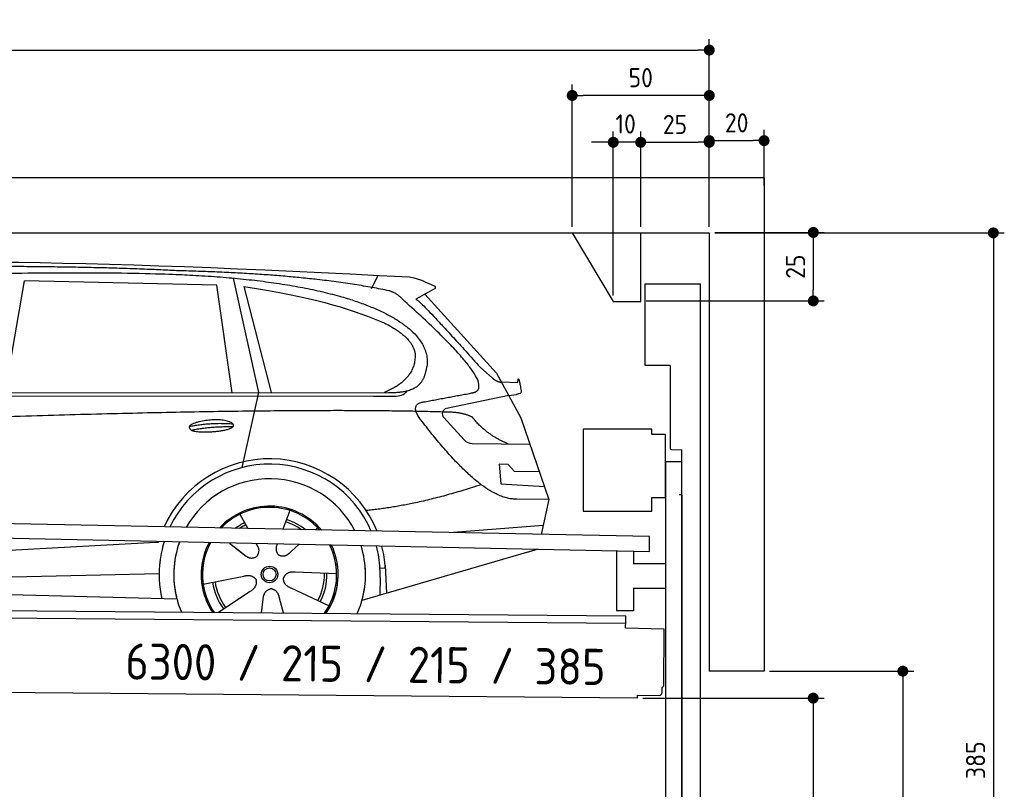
# Model space of a CAD drawing. Header units: millimetres. Extents: x -411 to 6777, y 0 to 6978.
# Tile 6 of 6: x 3183 to 6777, y 4169 to 6978. Entities that reach past the tile are written whole.
import ezdxf

# ---------------------------------------------------------------- set-up
doc = ezdxf.new("R2010")
doc.units = ezdxf.units.MM
doc.layers.add('4', color=3, linetype='Continuous')
for name, color, linetype, lineweight in [('car', 10, 'Continuous', 25), ('Freiraum', 7, 'Continuous', 25), ('Gebäude', 7, 'Continuous', 25), ('Logo', 7, 'Continuous', 25), ('Plattform', 7, 'Continuous', 25), ('Ständer vorne', 7, 'Continuous', 25), ('Tor', 200, 'Continuous', 25)]:
    doc.layers.add(name, color=color, linetype=linetype, lineweight=lineweight)
doc.styles.get("Standard").update_dxf_attribs({"font": 'ISOCP.SHX'})
doc.dimstyles.new('GEN-ISO', dxfattribs={"dimscale": 20, "dimtxt": 3.5, "dimasz": 2, "dimexe": 2, "dimexo": 1, "dimgap": 1.5, "dimtad": 1, "dimdec": 1, "dimlfac": 0.1, "dimdsep": 46, "dimtxsty": 'STANDARD', "dimblk": 'PUNKT', "dimcen": 2, "dimclrd": 256, "dimclre": 256, "dimclrt": 2, "dimadec": 0, "dimazin": 0, "dimtp": 0.1, "dimtm": 0.1, "dimtfac": 0.71, "dimtdec": 1, "dimtmove": 2, "dimatfit": 3, "dimldrblk": 'PUNKT', "dimfxl": 2, "dimtolj": 1, "dimarcsym": 0})

# ---------------------------------------------------------------- blocks, each defined once
blk = doc.blocks.new('PUNKT')
at = {"layer": '4', "color": 0, "linetype": 'ByBlock'}
blk.add_line((-0.5, 0), (-1, 0), dxfattribs=at)
at = {"layer": '4', "color": 0, "linetype": 'ByBlock', "const_width": 0.5}
blk.add_lwpolyline([(-0.25, 0, 1), (0.25, 0, 1)], format="xyb", close=True, dxfattribs=at)
blk = doc.blocks.new('*D68')
at = {"layer": '4', "lineweight": -2, "transparency": 16777216}
for p, q in [((5720, 6200), (6776.9, 6200)), ((6736.9, 6160), (6736.9, 2390)), ((6295.4, 2350), (6776.9, 2350))]:
    blk.add_line(p, q, dxfattribs=at)
at = {"layer": 'Defpoints', "color": 0, "transparency": 16777216}
for p in [(5700, 6200), (6275.4, 2350), (6736.9, 2350)]:
    blk.add_point(p, dxfattribs=at)
at = {"layer": '4', "lineweight": -2, "transparency": 16777216, "xscale": 40, "yscale": 40, "zscale": 40}
for p, rotation in [((6736.9, 6200), 90), ((6736.9, 2350), 270)]:
    blk.add_blockref('PUNKT', p, dxfattribs=dict(at, rotation=rotation))
at = {"layer": '4', "color": 2, "transparency": 16777216, "insert": (6671.9, 4275), "char_height": 70, "attachment_point": 5, "rotation": 90}
blk.add_mtext('385', dxfattribs=at)
blk = doc.blocks.new('*D70')
at = {"layer": '4', "lineweight": -2, "transparency": 16777216}
for p, q in [((5920, 4600), (6446.5, 4600)), ((6406.5, 4560), (6406.5, 2390)), ((6295.4, 2350), (6446.5, 2350))]:
    blk.add_line(p, q, dxfattribs=at)
at = {"layer": 'Defpoints', "color": 0, "transparency": 16777216}
for p in [(5900, 4600), (6275.4, 2350), (6406.5, 2350)]:
    blk.add_point(p, dxfattribs=at)
at = {"layer": '4', "lineweight": -2, "transparency": 16777216, "xscale": 40, "yscale": 40, "zscale": 40}
for p, rotation in [((6406.5, 4600), 90), ((6406.5, 2350), 270)]:
    blk.add_blockref('PUNKT', p, dxfattribs=dict(at, rotation=rotation))
at = {"layer": '4', "color": 2, "transparency": 16777216, "insert": (6341.5, 3475), "char_height": 70, "attachment_point": 5, "rotation": 90}
blk.add_mtext('H2', dxfattribs=at)
blk = doc.blocks.new('*D71')
at = {"layer": '4', "lineweight": -2, "transparency": 16777216}
for p, q in [((200, 6222.6), (200, 6907.5)), ((5700, 6372.6), (5700, 6907.5)), ((240, 6867.5), (5660, 6867.5))]:
    blk.add_line(p, q, dxfattribs=at)
at = {"layer": 'Defpoints', "color": 0, "transparency": 16777216}
for p in [(5700, 6867.5), (5700, 6352.6), (200, 6202.6)]:
    blk.add_point(p, dxfattribs=at)
at = {"layer": '4', "lineweight": -2, "transparency": 16777216, "xscale": 40, "yscale": 40, "zscale": 40, "rotation": 180}
blk.add_blockref('PUNKT', (200, 6867.5), dxfattribs=at)
at = {"layer": '4', "lineweight": -2, "transparency": 16777216, "xscale": 40, "yscale": 40, "zscale": 40}
blk.add_blockref('PUNKT', (5700, 6867.5), dxfattribs=at)
at = {"layer": '4', "color": 2, "transparency": 16777216, "insert": (2950, 6932.5), "char_height": 70, "attachment_point": 5}
blk.add_mtext('550', dxfattribs=at)
blk = doc.blocks.new('*D72')
at = {"layer": '4', "lineweight": -2, "transparency": 16777216}
for p, q in [((5457.5, 4501.7), (6119.3, 4501.7)), ((6079.3, 4461.7), (6079.3, 2391.7)), ((6099.3, 2351.7), (6119.3, 2351.7))]:
    blk.add_line(p, q, dxfattribs=at)
at = {"layer": 'Defpoints', "color": 0, "transparency": 16777216}
for p in [(5437.5, 4501.7), (6079.3, 2351.7), (6079.3, 2351.7)]:
    blk.add_point(p, dxfattribs=at)
at = {"layer": '4', "lineweight": -2, "transparency": 16777216, "xscale": 40, "yscale": 40, "zscale": 40}
for p, rotation in [((6079.3, 4501.7), 90), ((6079.3, 2351.7), 270)]:
    blk.add_blockref('PUNKT', p, dxfattribs=dict(at, rotation=rotation))
at = {"layer": '4', "color": 2, "transparency": 16777216, "insert": (6004.7, 3260.9), "char_height": 70, "attachment_point": 5, "rotation": 90}
blk.add_mtext('215', dxfattribs=at)
blk = doc.blocks.new('*D73')
at = {"layer": '4', "lineweight": -2, "transparency": 16777216}
for p, q in [((5449.6, 6221.7), (5449.6, 6570.8)), ((5700, 6221.7), (5700, 6570.8)), ((5489.6, 6530.8), (5660, 6530.8))]:
    blk.add_line(p, q, dxfattribs=at)
at = {"layer": 'Defpoints', "color": 0, "transparency": 16777216}
for p in [(5700, 6530.8), (5449.6, 6201.7), (5700, 6201.7)]:
    blk.add_point(p, dxfattribs=at)
at = {"layer": '4', "lineweight": -2, "transparency": 16777216, "xscale": 40, "yscale": 40, "zscale": 40, "rotation": 180}
blk.add_blockref('PUNKT', (5449.6, 6530.8), dxfattribs=at)
at = {"layer": '4', "lineweight": -2, "transparency": 16777216, "xscale": 40, "yscale": 40, "zscale": 40}
blk.add_blockref('PUNKT', (5700, 6530.8), dxfattribs=at)
at = {"layer": '4', "color": 2, "transparency": 16777216, "insert": (5574.8, 6595.8), "char_height": 70, "attachment_point": 5}
blk.add_mtext('25', dxfattribs=at)
blk = doc.blocks.new('*D74')
at = {"layer": '4', "lineweight": -2, "transparency": 16777216}
for p, q in [((5199.6, 6221.7), (5199.6, 6741.8)), ((5700, 6221.7), (5700, 6741.8)), ((5660, 6701.8), (5239.6, 6701.8))]:
    blk.add_line(p, q, dxfattribs=at)
at = {"layer": 'Defpoints', "color": 0, "transparency": 16777216}
for p in [(5199.6, 6701.8), (5199.6, 6201.7), (5700, 6201.7)]:
    blk.add_point(p, dxfattribs=at)
at = {"layer": '4', "lineweight": -2, "transparency": 16777216, "xscale": 40, "yscale": 40, "zscale": 40, "rotation": 180}
blk.add_blockref('PUNKT', (5199.6, 6701.8), dxfattribs=at)
at = {"layer": '4', "lineweight": -2, "transparency": 16777216, "xscale": 40, "yscale": 40, "zscale": 40}
blk.add_blockref('PUNKT', (5700, 6701.8), dxfattribs=at)
at = {"layer": '4', "color": 2, "transparency": 16777216, "insert": (5449.8, 6766.8), "char_height": 70, "attachment_point": 5}
blk.add_mtext('50', dxfattribs=at)
blk = doc.blocks.new('*D75')
at = {"layer": '4', "lineweight": -2, "transparency": 16777216}
for p, q in [((5720, 6201.7), (6119.6, 6201.7)), ((6079.6, 6161.7), (6079.6, 5991.7)), ((5469.6, 5951.7), (6119.6, 5951.7))]:
    blk.add_line(p, q, dxfattribs=at)
at = {"layer": 'Defpoints', "color": 0, "transparency": 16777216}
for p in [(5700, 6201.7), (5449.6, 5951.7), (6079.6, 5951.7)]:
    blk.add_point(p, dxfattribs=at)
at = {"layer": '4', "lineweight": -2, "transparency": 16777216, "xscale": 40, "yscale": 40, "zscale": 40}
for p, rotation in [((6079.6, 6201.7), 90), ((6079.6, 5951.7), 270)]:
    blk.add_blockref('PUNKT', p, dxfattribs=dict(at, rotation=rotation))
at = {"layer": '4', "color": 2, "transparency": 16777216, "insert": (6014.6, 6076.7), "char_height": 70, "attachment_point": 5, "rotation": 90}
blk.add_mtext('25', dxfattribs=at)
blk = doc.blocks.new('*D76')
at = {"layer": '4', "lineweight": -2, "transparency": 16777216}
for p, q in [((5349.6, 5971.7), (5349.6, 6570.8)), ((5449.6, 6221.7), (5449.6, 6570.8)), ((5309.6, 6530.8), (5269.6, 6530.8)), ((5449.6, 6530.8), (5349.6, 6530.8)), ((5489.6, 6530.8), (5529.6, 6530.8))]:
    blk.add_line(p, q, dxfattribs=at)
at = {"layer": 'Defpoints', "color": 0, "transparency": 16777216}
for p in [(5349.6, 6530.8), (5449.6, 6201.7), (5349.6, 5951.7)]:
    blk.add_point(p, dxfattribs=at)
at = {"layer": '4', "lineweight": -2, "transparency": 16777216, "xscale": 40, "yscale": 40, "zscale": 40}
blk.add_blockref('PUNKT', (5349.6, 6530.8), dxfattribs=at)
at = {"layer": '4', "lineweight": -2, "transparency": 16777216, "xscale": 40, "yscale": 40, "zscale": 40, "rotation": 180}
blk.add_blockref('PUNKT', (5449.6, 6530.8), dxfattribs=at)
at = {"layer": '4', "color": 2, "transparency": 16777216, "insert": (5394.7, 6597.8), "char_height": 70, "attachment_point": 5}
blk.add_mtext('10', dxfattribs=at)
blk = doc.blocks.new('Car')
at = {"layer": 'car'}
for p, q in [((4412.3, 6038.3), (4436.1, 6085.9)), ((3078.1, 5644.8), (3145.2, 6054.6)), ((3846.9, 6044.7), (3145.2, 6054.6)), ((3906.4, 5652.8), (3846.9, 6044.7)), ((3907, 6071.1), (4003.6, 5653.7)), ((3946.5, 6040.5), (4049.6, 5654.2)), ((4643.8, 6039.8), (4573.7, 6000.6)), ((4606.9, 6019.2), (4871.3, 5733.2)), ((4811, 5754.3), (4856.6, 5714.5)), ((4871.3, 5733.2), (4961.9, 5571.1)), ((4889.2, 5701.2), (4949.4, 5699.2)), ((1779.3, 5623.3), (4422.6, 5644.3)), ((1826.2, 5632.7), (4478, 5658.3)), ((4003.6, 5653.7), (3945.2, 5379.5)), ((4422.6, 5644.3), (4505.5, 5645.8)), ((4916.6, 5652.2), (4690.2, 5602.2)), ((4916.6, 5652.2), (4944.3, 5656.2)), ((4961.9, 5571.1), (5066.3, 5273.4)), ((4679.8, 5569.1), (4754.9, 5487.9)), ((4784.1, 5475.1), (4995.9, 5474.3)), ((4916.6, 5400.2), (4884, 5400.2)), ((4884, 5400.2), (4890.8, 5328.7)), ((4940.4, 5374.4), (4916.6, 5400.2)), ((5030.9, 5374.4), (4940.4, 5374.4)), ((4890.8, 5328.7), (5049.9, 5320.2)), ((5066.3, 5273.4), (4949.4, 5273.9)), ((5066.3, 5273.4), (5039.7, 5145.5)), ((4121.3, 5224.6), (4096.4, 5155.7)), ((3939.2, 5209.2), (3968.7, 5157.1)), ((4703.7, 5149.1), (5046.8, 5180)), ((3967.4, 5159.4), (3968.7, 5157.1)), ((4223.4, 5162.9), (4215.7, 5154.4)), ((3610.6, 5102.8), (3643.1, 5104.9)), ((1741.6, 4983.6), (3610.6, 5102.8)), ((3902.4, 5103.3), (3954, 5063.2)), ((3916.9, 5092.3), (3963.4, 5056.1)), ((3999.7, 5102.1), (4005.9, 5091.2)), ((4076.8, 5101.2), (4073.1, 5090.9)), ((4155.6, 5100.3), (4128.9, 5076.3)), ((5023.7, 5090.1), (4387.7, 4898.7)), ((5028.4, 5091.5), (4984.7, 5078.3)), ((4294.4, 4994.4), (4143, 4999.3)), ((4471.6, 5016.8), (4452.4, 5015.6)), ((4470.9, 5028.8), (4477.5, 4925.7)), ((1761.4, 4931.7), (3646.8, 4990.3)), ((3807.2, 4953.2), (3955.6, 4983.5)), ((4453.2, 4983.1), (4452.1, 4918.1)), ((1662.9, 4933.3), (3711.9, 4898.7)), ((3864.4, 4850.6), (3978.9, 4928.2)), ((4267.2, 4878.2), (4129.3, 4940.9)), ((4021.5, 4850.7), (4027, 4899.1)), ((4102.2, 4850.7), (4086.8, 4904.1))]:
    blk.add_line(p, q, dxfattribs=at)
for radius in [30.1, 23.6]:
    blk.add_circle((4049.4, 4990.4), radius, dxfattribs=at)
for centre, radius, start, end in [((4694.5, 5582.7), 20, 102.4358, 222.7473), ((4784.3, 5515.1), 40, 222.7473, 269.7861), ((4049.8, 4989.9), 422.7, 22.5487, 156.2143), ((4049.8, 4989.9), 403.4, 23.7263, 155.0367), ((4049.8, 4989.9), 350, 27.7494, 151.0136), ((4049.8, 4989.9), 250, 41.078, 137.685), ((4049.4, 4990.4), 245, 41.9641, 136.7989), ((4049.4, 4990.4), 209.6, 116.262, 127.1225), ((4049.4, 4990.4), 200.6, 55.0934, 73.5463), ((4049.4, 4990.4), 209.6, 51.6404, 73.3995), ((4049.4, 4990.4), 200.6, 116.1152, 123.6695), ((4049.8, 4989.9), 422.7, 164.0109, 164.2126), ((4049.8, 4989.9), 403.4, 163.2593, 179.9464), ((4049.8, 4989.9), 350, 160.7243, 195.1055), ((4049.8, 4989.9), 250, 152.8016, 213.8648), ((4049.4, 4990.4), 245, 152.3519, 188.7348), ((4049.8, 4989.9), 250, 326.1848, 25.8498), ((4049.8, 4989.9), 250, 326.1848, 25.8498), ((4049.4, 4990.4), 245, 0.9266, 26.2995), ((4049.8, 4989.9), 350, 344.8945, 17.9271), ((4049.8, 4989.9), 403.4, 3.6504, 15.3921), ((4049.8, 4989.9), 422.7, 3.6504, 14.6404), ((4049.8, 4989.9), 403.4, 173.0827, 193.1146), ((4049.8, 4989.9), 350, 172.1254, 203.4635), ((4049.8, 4989.9), 250, 169.2195, 213.8648), ((4049.4, 4990.4), 245, 169.1336, 214.8006), ((4049.4, 4990.4), 200.6, 332.1152, 1.5463), ((4049.4, 4990.4), 209.6, 332.262, 1.3995), ((4049.4, 4990.4), 245, 325.2489, 9.5178), ((4049.8, 4989.9), 250, 326.1848, 9.4319), ((4049.8, 4989.9), 350, 336.586, 6.526), ((4049.8, 4989.9), 403.4, 359.0315, 5.5686), ((4049.8, 4989.9), 422.7, 3.6504, 3.7403), ((4049.4, 4990.4), 209.6, 188.262, 217.3995), ((4049.4, 4990.4), 200.6, 188.1152, 217.5463)]:
    blk.add_arc(centre, radius, start, end, dxfattribs=at)
for points, degree in [([(2205.1, 6074.5), (2492.1, 6138.8), (3377.2, 6133.6), (4549.7, 6081.1)], 3), ([(3699.8, 6096), (3351.4, 6112.2), (2735.6, 6101.8)], 2), ([(4475.4, 6030), (4174.2, 6089.9), (3699.8, 6096)], 2), ([(4549.7, 6081.1), (4596.6, 6072.1), (4605.5, 6063.9), (4643, 6048.3)], 3), ([(3946.5, 6040.5), (4200.9, 6003.9), (4314.4, 5969.2), (4447.7, 5917.8)], 3), ([(4643.8, 6039.8), (4645.4, 6041.4), (4646.1, 6044.5), (4645.5, 6047.3), (4643, 6048.3)], 4), ([(4525.1, 5999.6), (4507, 6021.3), (4475.4, 6030)], 2), ([(4789.9, 5661.7), (4879.1, 5690.5), (4525.1, 5999.6)], 2), ([(4573.7, 6000.6), (4581.5, 6005), (4811, 5754.3)], 2), ([(4447.7, 5917.8), (4562.3, 5866.8), (4573.1, 5801.8)], 2), ([(4573.1, 5801.8), (4578.7, 5707.3), (4461.4, 5658.2)], 2), ([(4478, 5658.3), (4528.1, 5658.8), (4601.1, 5664.1), (4608.8, 5711), (4617.1, 5754.3)], 4), ([(4856.6, 5714.5), (4864.9, 5707.2), (4878.2, 5699.7), (4887.3, 5699.7), (4889.2, 5701.2)], 4), ([(4576.7, 5678.9), (4576.7, 5678.9), (4576.8, 5679), (4576.9, 5679)], 3), ([(4949.4, 5699.2), (4950.6, 5738.1), (4962, 5663.9)], 2), ([(4505.5, 5645.8), (4524.7, 5646.6), (4539.5, 5655.7), (4546.7, 5666)], 3), ([(4962, 5663.9), (4962.2, 5660.2), (4956.7, 5658.4), (4944.3, 5656.2)], 3), ([(4595.8, 5560.9), (4551.4, 5619.2), (4611.3, 5626.4)], 2), ([(4697.3, 5588.6), (3820.7, 5609), (1388.7, 5474.6)], 2), ([(4785.2, 5571.1), (4747.8, 5589.1), (4697.3, 5588.6)], 2), ([(4916.6, 5474.6), (4831, 5509.7), (4785.2, 5571.1)], 2), ([(3751.9, 5527.9), (3827.3, 5544.8), (3910.9, 5539)], 2), ([(4949.4, 5273.9), (4823.7, 5265.6), (4595.8, 5560.9)], 2), ([(3759.1, 5515.1), (3833.1, 5529.7), (3911, 5528.9)], 2), ([(4817.5, 5325.2), (4592.8, 5247.8), (4400, 5226.6)], 2), ([(3954.3, 5063.2), (3977.8, 5041.5), (4001, 5055)], 2), ([(4143, 4999.3), (4111.3, 5003.1), (4100.5, 4978.5)], 2), ([(3955.6, 4983.5), (3986.3, 4992.5), (4001, 4970.1)], 2), ([(3978.9, 4928.2), (4006.8, 4943.8), (4001, 4970.1)], 2), ([(4129.3, 4940.9), (4099.2, 4951.6), (4100.5, 4978.5)], 2), ([(4027, 4899.1), (4027.9, 4931), (4053.8, 4938.2)], 2), ([(4086.8, 4904.1), (4080.5, 4935.5), (4053.8, 4938.2)], 2)]:
    blk.add_open_spline(points, degree=degree, dxfattribs=at)
for points, degree, knots in [([(2374.8, 6062.4), (2401.3, 6064.7), (2540.7, 6067.8), (3561.9, 6097.3), (4182.2, 6096.5), (4639.2, 5928.1), (4617.1, 5754.3)], 4, [0.0821318, 0.0821318, 0.0821318, 0.0821318, 0.0821318, 0.258851, 0.508851, 1, 1, 1, 1, 1]), ([(4611.3, 5626.4), (4778, 5659), (4780.8, 5659.6), (4789.1, 5661.5), (4789.9, 5661.7)], 1, [0.1611508, 0.1611508, 1, 1.0196119, 1.078724, 1.0847856, 1.0847856]), ([(3759.1, 5515.1), (3735.5, 5531.4), (3780.9, 5547.2), (3863.6, 5567.3), (3956.6, 5534.3), (3894.6, 5510.5), (3785.5, 5503.3), (3764, 5512.1), (3759.1, 5515.1)], 5, [0, 0, 0, 0, 0, 0, 0.300106, 0.500106, 0.700106, 1, 1, 1, 1, 1, 1]), ([(4005.9, 5091.2), (4007.6, 5087.1), (4008.6, 5083.1), (4008.9, 5079.3), (4009.7, 5070.7), (4007, 5062.6), (4001, 5055)], 3, [0.2167758, 0.2167758, 0.2167758, 0.2167758, 0.4600873, 0.4600873, 0.4600873, 1, 1, 1, 1]), ([(4073.1, 5090.9), (4072.6, 5087.8), (4072.4, 5084.7), (4072.4, 5081.8), (4072.8, 5079), (4073.6, 5073.2), (4075.7, 5067.9), (4079.3, 5063.4), (4084.2, 5060.4)], 4, [0.3191838, 0.3191838, 0.3191838, 0.3191838, 0.3191838, 0.5438253, 0.5438253, 0.5438253, 0.5438253, 1, 1, 1, 1, 1]), ([(4128.9, 5076.3), (4128.9, 5076.3), (4128.9, 5076.3), (4128.9, 5076.3), (4128.9, 5076.3), (4119.9, 5066.4), (4109.3, 5056.4), (4095, 5053.9), (4084.2, 5060.4)], 4, [-0.000003, -0.000003, -0.000003, -0.000003, -0.000003, 0, 0, 0, 0, 1, 1, 1, 1, 1])]:
    blk.add_open_spline(points, degree=degree, knots=knots, dxfattribs=at)
blk = doc.blocks.new('*D82')
at = {"layer": '4', "lineweight": -2, "transparency": 16777216}
for p, q in [((5700, 6221.7), (5700, 6576.8)), ((5900, 6372.5), (5900, 6576.8)), ((5740, 6536.8), (5860, 6536.8))]:
    blk.add_line(p, q, dxfattribs=at)
at = {"layer": 'Defpoints', "color": 0, "transparency": 16777216}
for p in [(5900, 6536.8), (5900, 6352.5), (5700, 6201.7)]:
    blk.add_point(p, dxfattribs=at)
at = {"layer": '4', "lineweight": -2, "transparency": 16777216, "xscale": 40, "yscale": 40, "zscale": 40, "rotation": 180}
blk.add_blockref('PUNKT', (5700, 6536.8), dxfattribs=at)
at = {"layer": '4', "lineweight": -2, "transparency": 16777216, "xscale": 40, "yscale": 40, "zscale": 40}
blk.add_blockref('PUNKT', (5900, 6536.8), dxfattribs=at)
at = {"layer": '4', "color": 2, "transparency": 16777216, "insert": (5800, 6601.8), "char_height": 70, "attachment_point": 5}
blk.add_mtext('20', dxfattribs=at)
blk = doc.blocks.new('Plattform OG 6200 550')
at = {"layer": 'Plattform'}
for p, q in [((5482.3, 5091.3), (348.5, 5193.7)), ((5481.2, 5035.3), (347.5, 5142.7)), ((5481.2, 5035.3), (5482.3, 5091.2)), ((5361.5, 5037.8), (5361.5, 4820)), ((5423.5, 5036.4), (5423.5, 4992.5)), ((5539.9, 4992.5), (5423.5, 4992.5)), ((5423.5, 4902.5), (5423.5, 4820)), ((5423.5, 4902.5), (5539.9, 4902.5)), ((440.2, 4845.3), (5395, 4802)), ((446, 4818.2), (5394.8, 4775)), ((5423.5, 4820), (5361.5, 4820)), ((5394.7, 4757.9), (5394.9, 4781.9)), ((5394.9, 4781.9), (5395, 4796.9)), ((5395, 4796.9), (5395, 4802)), ((5394.7, 4757.9), (5534.1, 4754.7)), ((5534.1, 4754.7), (5532.3, 4545.7)), ((5437.5, 4501.7), (372.6, 4545.9)), ((5527.6, 4521.7), (5527.8, 4539.9)), ((5437.5, 4501.7), (5437.5, 4512.5)), ((5437.5, 4512.5), (5517.5, 4511.8))]:
    blk.add_line(p, q, dxfattribs=at)
for centre, radius, start, end in [((5526.2, 4545.8), 6.08, 284.5689, 358.9086), ((5517.6, 4521.8), 10, 269.5, 359.5)]:
    blk.add_arc(centre, radius, start, end, dxfattribs=at)
blk = doc.blocks.new('Ständer vorne ab 340')
at = {"layer": 'Ständer vorne'}
for p, q in [((5240, 5483.7), (5240, 5183.7)), ((5490, 5483.7), (5240, 5483.7)), ((5490, 5463.7), (5490, 5483.7)), ((5540, 5463.7), (5490, 5463.7)), ((5540, 5233.7), (5540, 5463.7)), ((5540.2, 5363.7), (5539.8, 5363.7)), ((5540, 5363.7), (5540, 2351.7)), ((5600, 5363.7), (5540, 5363.7)), ((5600, 2350.3), (5600, 5363.7)), ((5490, 5183.7), (5490, 5233.7)), ((5490, 5233.7), (5540, 5233.7)), ((5240, 5183.7), (5490, 5183.7)), ((5540, 5079.1), (5540, 5080.1)), ((5511.2, 2346.7), (5511.2, 2338.7)), ((5595.1, 2346.7), (5511.2, 2346.7)), ((5511.2, 2338.7), (5600, 2338.7)), ((5600, 2338.7), (5600, 2341.7))]:
    blk.add_line(p, q, dxfattribs=at)
blk = doc.blocks.new('Tor ab 370 Gebäude')
at = {"layer": 'Tor'}
for p, q in [((5465.6, 5716.2), (5465.6, 6014.7)), ((5465.6, 6014.7), (5668, 6014.7)), ((5668, 2338.7), (5668, 6014.7)), ((5557, 5716.2), (5465.6, 5716.2)), ((5557, 5716.2), (5557, 5414.7)), ((5562, 5408.8), (5600, 5408.7)), ((5600, 5243.7), (5600, 5408.7)), ((5600, 5243.7), (5590, 5243.7)), ((5600, 5243.7), (5600, 2338.7)), ((5600, 2338.7), (5600, 5243.7)), ((5668, 2338.7), (5600, 2338.7))]:
    blk.add_line(p, q, dxfattribs=at)
blk.add_arc((5563, 5414.7), 6, 180, 260.4059, dxfattribs=at)
blk = doc.blocks.new('Gebäude_385_GT215')
at = {"layer": 'Freiraum'}
blk.add_lwpolyline([(5199.6, 6200), (5349.6, 5950), (5449.6, 5950), (5449.6, 6200)], dxfattribs=at)
at = {"layer": 'Gebäude'}
for p, q in [((5900, 6400.6), (0, 6400.6)), ((5900, 6400.6), (5900, 4600)), ((200, 6200), (5700, 6200)), ((5700, 6200), (5700, 4600)), ((5900, 4600), (5700, 4600))]:
    blk.add_line(p, q, dxfattribs=at)

msp = doc.modelspace()

# ---------------------------------------------------------------- block references
at = {"layer": 'car', "rotation": 359.4752422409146}
msp.add_blockref('Car', (0, 0), dxfattribs=at)
at = {"layer": 'Gebäude'}
msp.add_blockref('Gebäude_385_GT215', (0, 0), dxfattribs=at)
at = {"layer": 'Plattform'}
msp.add_blockref('Plattform OG 6200 550', (0, 0), dxfattribs=at)
at = {"layer": 'Ständer vorne'}
msp.add_blockref('Ständer vorne ab 340', (0, 0), dxfattribs=at)
at = {"layer": 'Tor', "linetype": 'ByBlock'}
msp.add_blockref('Tor ab 370 Gebäude', (0, 0), dxfattribs=at)

# ---------------------------------------------------------------- texts
at = {"layer": 'Logo'}
msp.add_text('6300 / 215 / 215 / 385 ', height=132, rotation=359.32745, dxfattribs=at).set_placement((3567.98, 4569.81))

# ---------------------------------------------------------------- dimensions: what is measured, and where the dimension line sits
at = {"layer": '4'}
for base, p1, p2, override, picture, middle in [((5700, 6867.48), (200, 6202.56), (5700, 6352.56), {"dimtdec": 3, "dimtolj": 0}, '*D71', (2950, 6932.48)), ((5199.64, 6701.8), (5700, 6201.68), (5199.64, 6201.68), {"dimtdec": 3, "dimtolj": 0}, '*D74', (5449.82, 6766.8)), ((5700, 6530.83), (5449.63, 6201.68), (5700, 6201.68), {"dimtdec": 3, "dimtolj": 0}, '*D73', (5574.82, 6595.84)), ((5900, 6536.78), (5700, 6201.68), (5900, 6352.51), {"dimtol": 0, "dimlim": 0, "dimtp": 0.1, "dimtm": 0.1, "dimtfac": 0.71, "dimtdec": 3, "dimtolj": 0, "dimtzin": 8}, '*D82', (5800, 6601.79))]:
    dim = msp.add_linear_dim(base=base, p1=p1, p2=p2, dimstyle='GEN-ISO', override=override, dxfattribs=at)
    dim.commit()
    dim.dimension.update_dxf_attribs({"geometry": picture, "text_midpoint": middle})
dim = msp.add_linear_dim(base=(5349.64, 6530.83), p1=(5449.63, 6201.68), p2=(5349.64, 5951.68), dimstyle='GEN-ISO', override={"dimtdec": 3, "dimtolj": 0}, dxfattribs=at)
dim.commit()
dim.dimension.update_dxf_attribs({"geometry": '*D76', "text_midpoint": (5394.75, 6597.81), "dimtype": 160})
for base, p1, p2, override, picture, middle in [((6079.62, 5951.68), (5700, 6201.68), (5449.64, 5951.68), {"dimtdec": 3, "dimtolj": 0}, '*D75', (6014.61, 6076.68)), ((6736.86, 2350), (5700, 6200), (6275.45, 2350), {"dimdec": 0, "dimtdec": 3, "dimtolj": 0}, '*D68', (6671.86, 4275))]:
    dim = msp.add_linear_dim(base=base, p1=p1, p2=p2, angle=90, dimstyle='GEN-ISO', override=override, dxfattribs=at)
    dim.commit()
    dim.dimension.update_dxf_attribs({"geometry": picture, "text_midpoint": middle})
dim = msp.add_linear_dim(base=(6406.55, 2350), p1=(5900, 4600), p2=(6275.45, 2350), angle=90, text='H2', dimstyle='GEN-ISO', override={"dimdec": 0, "dimtdec": 3, "dimtolj": 0}, dxfattribs=at)
dim.commit()
dim.dimension.update_dxf_attribs({"geometry": '*D70', "text_midpoint": (6341.54, 3475)})
dim = msp.add_linear_dim(base=(6079.31, 2351.68), p1=(5437.5, 4501.65), p2=(6079.31, 2351.68), angle=90, dimstyle='GEN-ISO', override={"dimtdec": 3, "dimtolj": 0}, dxfattribs=at)
dim.commit()
dim.dimension.update_dxf_attribs({"geometry": '*D72', "text_midpoint": (6004.71, 3260.91), "dimtype": 160})

doc.saveas('drawing.dxf')
